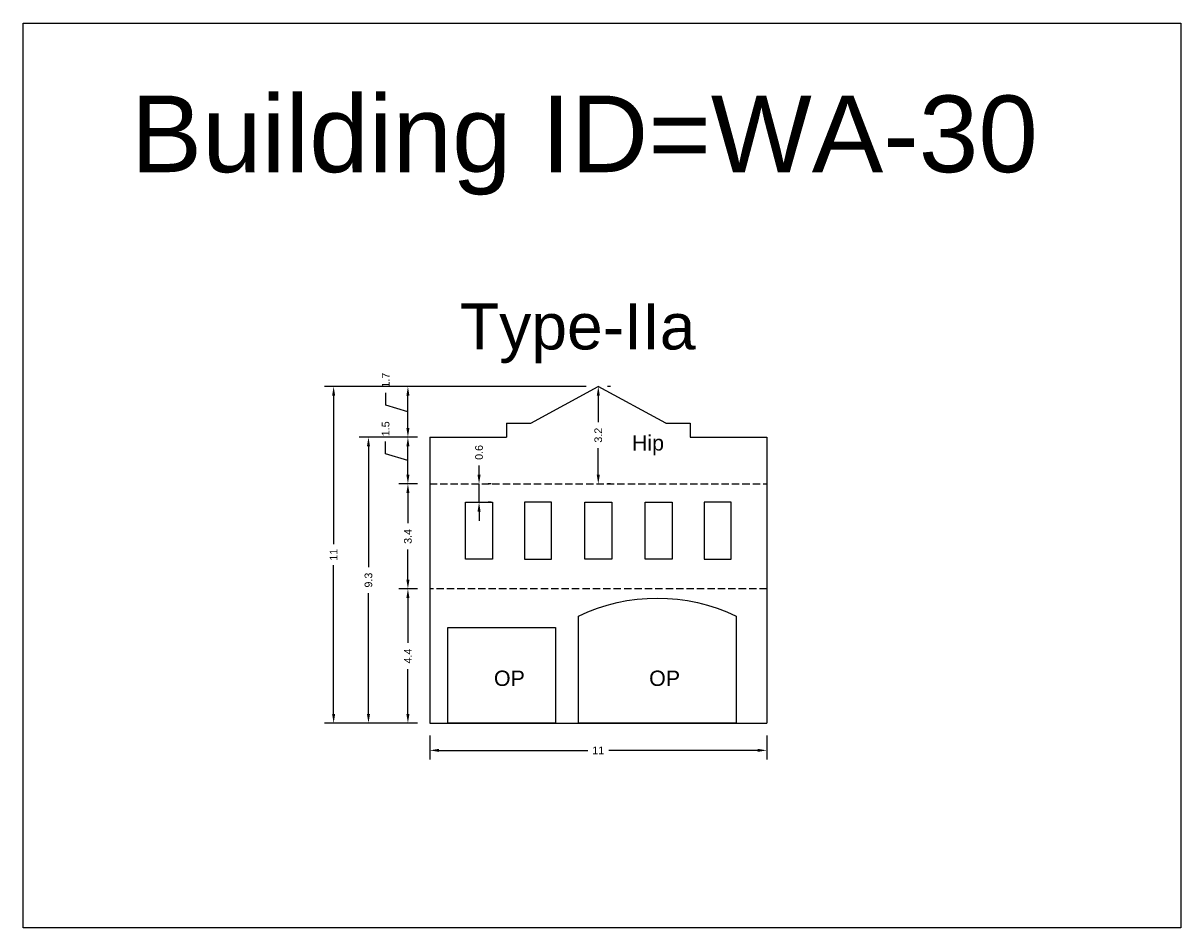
# Model space of a CAD drawing. Header units: metres. Extents: x 3416649 to 3417136, y -6712926 to -6712690.
# Tile 41 of 46: x 3417069 to 3417107, y -6712828 to -6712798. Entities that reach past the tile are written whole.
import ezdxf

# ---------------------------------------------------------------- set-up
doc = ezdxf.new("R2010")
doc.units = ezdxf.units.M
doc.linetypes.add('ACAD_ISO02W100', pattern=[15, 12, -3])
doc.layers.add('Dotted', color=7, linetype='ACAD_ISO02W100', plot=False)
doc.styles.get("Standard").update_dxf_attribs({"font": 'arial.ttf'})
doc.dimstyles.new('ISO-25', dxfattribs={"dimtxt": 0.25, "dimasz": 0.3, "dimexe": 0.3, "dimexo": 0.4, "dimgap": 0.2, "dimtad": 0, "dimdec": 1, "dimdsep": 46, "dimtxsty": 'Standard', "dimcen": 2.5, "dimadec": 0, "dimazin": 0, "dimtfac": 1, "dimtdec": 1, "dimtmove": 0, "dimatfit": 3, "dimfxl": 1, "dimarcsym": 0})

# ---------------------------------------------------------------- blocks, each defined once
blk = doc.blocks.new('*D237')
at = {"color": 0, "lineweight": -2, "transparency": 16777216}
for p, q in [((3417087.899, -6712810.185), (3417087.799, -6712810.185)), ((3417087.499, -6712810.485), (3417087.499, -6712811.348)), ((3417087.499, -6712813.063), (3417087.499, -6712812.2)), ((3417087.899, -6712813.363), (3417087.799, -6712813.363))]:
    blk.add_line(p, q, dxfattribs=at)
at = {"color": 0, "transparency": 16777216}
for points in [[(3417087.449, -6712810.485), (3417087.549, -6712810.485), (3417087.499, -6712810.185)], [(3417087.449, -6712813.063), (3417087.549, -6712813.063), (3417087.499, -6712813.363)]]:
    blk.add_solid(points, dxfattribs=at)
at = {"layer": 'Defpoints', "color": 0, "transparency": 16777216}
for p in [(3417087.499, -6712810.185), (3417087.499, -6712813.363), (3417087.499, -6712813.363)]:
    blk.add_point(p, dxfattribs=at)
at = {"color": 0, "transparency": 16777216, "insert": (3417087.499, -6712811.774), "char_height": 0.25, "attachment_point": 5, "rotation": 90}
blk.add_mtext('3.2', dxfattribs=at)
blk = doc.blocks.new('*D238')
at = {"color": 0, "lineweight": -2, "transparency": 16777216}
for p, q in [((3417083.608, -6712813.063), (3417083.608, -6712812.763)), ((3417083.608, -6712813.963), (3417083.608, -6712813.363)), ((3417084.008, -6712813.363), (3417083.908, -6712813.363)), ((3417084.008, -6712813.963), (3417083.908, -6712813.963)), ((3417083.608, -6712814.263), (3417083.608, -6712814.563))]:
    blk.add_line(p, q, dxfattribs=at)
at = {"color": 0, "transparency": 16777216}
for points in [[(3417083.558, -6712813.063), (3417083.658, -6712813.063), (3417083.608, -6712813.363)], [(3417083.558, -6712814.263), (3417083.658, -6712814.263), (3417083.608, -6712813.963)]]:
    blk.add_solid(points, dxfattribs=at)
at = {"layer": 'Defpoints', "color": 0, "transparency": 16777216}
for p in [(3417083.608, -6712813.363), (3417083.608, -6712813.363), (3417083.608, -6712813.963)]:
    blk.add_point(p, dxfattribs=at)
at = {"color": 0, "transparency": 16777216, "insert": (3417083.608, -6712812.336), "char_height": 0.25, "attachment_point": 5, "rotation": 90}
blk.add_mtext('0.6', dxfattribs=at)
blk = doc.blocks.new('*D239')
at = {"color": 0, "lineweight": -2, "transparency": 16777216}
for p, q in [((3417081.599, -6712816.786), (3417080.987, -6712816.786)), ((3417081.287, -6712817.086), (3417081.287, -6712818.543)), ((3417081.287, -6712820.865), (3417081.287, -6712819.408)), ((3417081.599, -6712821.165), (3417080.987, -6712821.165))]:
    blk.add_line(p, q, dxfattribs=at)
at = {"color": 0, "transparency": 16777216}
for points in [[(3417081.237, -6712817.086), (3417081.337, -6712817.086), (3417081.287, -6712816.786)], [(3417081.237, -6712820.865), (3417081.337, -6712820.865), (3417081.287, -6712821.165)]]:
    blk.add_solid(points, dxfattribs=at)
at = {"layer": 'Defpoints', "color": 0, "transparency": 16777216}
for p in [(3417081.287, -6712816.786), (3417081.999, -6712816.786), (3417081.999, -6712821.165)]:
    blk.add_point(p, dxfattribs=at)
at = {"color": 0, "transparency": 16777216, "insert": (3417081.287, -6712818.976), "char_height": 0.25, "attachment_point": 5, "rotation": 90}
blk.add_mtext('4.4', dxfattribs=at)
blk = doc.blocks.new('*D240')
at = {"color": 0, "lineweight": -2, "transparency": 16777216}
for p, q in [((3417081.599, -6712813.363), (3417080.987, -6712813.363)), ((3417081.287, -6712813.663), (3417081.287, -6712814.648)), ((3417081.287, -6712816.486), (3417081.287, -6712815.502)), ((3417081.599, -6712816.786), (3417080.987, -6712816.786))]:
    blk.add_line(p, q, dxfattribs=at)
at = {"color": 0, "transparency": 16777216}
for points in [[(3417081.237, -6712813.663), (3417081.337, -6712813.663), (3417081.287, -6712813.363)], [(3417081.237, -6712816.486), (3417081.337, -6712816.486), (3417081.287, -6712816.786)]]:
    blk.add_solid(points, dxfattribs=at)
at = {"layer": 'Defpoints', "color": 0, "transparency": 16777216}
for p in [(3417081.287, -6712813.363), (3417081.999, -6712813.363), (3417081.999, -6712816.786)]:
    blk.add_point(p, dxfattribs=at)
at = {"color": 0, "transparency": 16777216, "insert": (3417081.287, -6712815.075), "char_height": 0.25, "attachment_point": 5, "rotation": 90}
blk.add_mtext('3.4', dxfattribs=at)
blk = doc.blocks.new('*D241')
at = {"color": 0, "lineweight": -2, "transparency": 16777216}
for p, q in [((3417081.599, -6712811.835), (3417080.987, -6712811.835)), ((3417080.56, -6712812.381), (3417080.56, -6712811.981)), ((3417081.287, -6712813.063), (3417081.287, -6712812.135)), ((3417081.287, -6712812.599), (3417080.56, -6712812.381)), ((3417081.599, -6712813.363), (3417080.987, -6712813.363))]:
    blk.add_line(p, q, dxfattribs=at)
at = {"color": 0, "transparency": 16777216}
for points in [[(3417081.237, -6712812.135), (3417081.337, -6712812.135), (3417081.287, -6712811.835)], [(3417081.237, -6712813.063), (3417081.337, -6712813.063), (3417081.287, -6712813.363)]]:
    blk.add_solid(points, dxfattribs=at)
at = {"layer": 'Defpoints', "color": 0, "transparency": 16777216}
for p in [(3417081.287, -6712811.835), (3417081.999, -6712811.835), (3417081.999, -6712813.363)]:
    blk.add_point(p, dxfattribs=at)
at = {"color": 0, "transparency": 16777216, "insert": (3417080.56, -6712811.564), "char_height": 0.25, "attachment_point": 5, "rotation": 90}
blk.add_mtext('1.5', dxfattribs=at)
blk = doc.blocks.new('*D242')
at = {"color": 0, "lineweight": -2, "transparency": 16777216}
for p, q in [((3417087.099, -6712810.185), (3417080.987, -6712810.185)), ((3417080.562, -6712810.792), (3417080.562, -6712810.392)), ((3417081.287, -6712811.535), (3417081.287, -6712810.485)), ((3417081.287, -6712811.01), (3417080.562, -6712810.792)), ((3417081.599, -6712811.835), (3417080.987, -6712811.835))]:
    blk.add_line(p, q, dxfattribs=at)
at = {"color": 0, "transparency": 16777216}
for points in [[(3417081.237, -6712810.485), (3417081.337, -6712810.485), (3417081.287, -6712810.185)], [(3417081.237, -6712811.535), (3417081.337, -6712811.535), (3417081.287, -6712811.835)]]:
    blk.add_solid(points, dxfattribs=at)
at = {"layer": 'Defpoints', "color": 0, "transparency": 16777216}
for p in [(3417081.287, -6712810.185), (3417087.499, -6712810.185), (3417081.999, -6712811.835)]:
    blk.add_point(p, dxfattribs=at)
at = {"color": 0, "transparency": 16777216, "insert": (3417080.562, -6712809.977), "char_height": 0.25, "attachment_point": 5, "rotation": 90}
blk.add_mtext('1.7', dxfattribs=at)
blk = doc.blocks.new('*D243')
at = {"color": 0, "lineweight": -2, "transparency": 16777216}
for p, q in [((3417081.599, -6712811.835), (3417079.7, -6712811.835)), ((3417080, -6712812.135), (3417080, -6712816.073)), ((3417080, -6712820.865), (3417080, -6712816.928)), ((3417081.599, -6712821.165), (3417079.7, -6712821.165))]:
    blk.add_line(p, q, dxfattribs=at)
at = {"color": 0, "transparency": 16777216}
for points in [[(3417079.95, -6712812.135), (3417080.05, -6712812.135), (3417080, -6712811.835)], [(3417079.95, -6712820.865), (3417080.05, -6712820.865), (3417080, -6712821.165)]]:
    blk.add_solid(points, dxfattribs=at)
at = {"layer": 'Defpoints', "color": 0, "transparency": 16777216}
for p in [(3417080, -6712811.835), (3417081.999, -6712811.835), (3417081.999, -6712821.165)]:
    blk.add_point(p, dxfattribs=at)
at = {"color": 0, "transparency": 16777216, "insert": (3417080, -6712816.5), "char_height": 0.25, "attachment_point": 5, "rotation": 90}
blk.add_mtext('9.3', dxfattribs=at)
blk = doc.blocks.new('*D244')
at = {"color": 0, "lineweight": -2, "transparency": 16777216}
for p, q in [((3417087.099, -6712810.185), (3417078.564, -6712810.185)), ((3417078.864, -6712810.485), (3417078.864, -6712815.332)), ((3417078.864, -6712820.865), (3417078.864, -6712816.018)), ((3417081.599, -6712821.165), (3417078.564, -6712821.165))]:
    blk.add_line(p, q, dxfattribs=at)
at = {"color": 0, "transparency": 16777216}
for points in [[(3417078.814, -6712810.485), (3417078.914, -6712810.485), (3417078.864, -6712810.185)], [(3417078.814, -6712820.865), (3417078.914, -6712820.865), (3417078.864, -6712821.165)]]:
    blk.add_solid(points, dxfattribs=at)
at = {"layer": 'Defpoints', "color": 0, "transparency": 16777216}
for p in [(3417078.864, -6712810.185), (3417087.499, -6712810.185), (3417081.999, -6712821.165)]:
    blk.add_point(p, dxfattribs=at)
at = {"color": 0, "transparency": 16777216, "insert": (3417078.864, -6712815.675), "char_height": 0.25, "attachment_point": 5, "rotation": 90}
blk.add_mtext('11', dxfattribs=at)
blk = doc.blocks.new('*D245')
at = {"color": 0, "lineweight": -2, "transparency": 16777216}
for p, q in [((3417081.999, -6712821.565), (3417081.999, -6712822.353)), ((3417092.999, -6712821.565), (3417092.999, -6712822.353)), ((3417082.299, -6712822.053), (3417087.156, -6712822.053)), ((3417092.699, -6712822.053), (3417087.842, -6712822.053))]:
    blk.add_line(p, q, dxfattribs=at)
at = {"color": 0, "transparency": 16777216}
for points in [[(3417082.299, -6712822.003), (3417082.299, -6712822.103), (3417081.999, -6712822.053)], [(3417092.699, -6712822.003), (3417092.699, -6712822.103), (3417092.999, -6712822.053)]]:
    blk.add_solid(points, dxfattribs=at)
at = {"layer": 'Defpoints', "color": 0, "transparency": 16777216}
for p in [(3417081.999, -6712821.165), (3417092.999, -6712821.165), (3417092.999, -6712822.053)]:
    blk.add_point(p, dxfattribs=at)
at = {"color": 0, "transparency": 16777216, "insert": (3417087.499, -6712822.053), "char_height": 0.25, "attachment_point": 5}
blk.add_mtext('11', dxfattribs=at)

msp = doc.modelspace()

# ---------------------------------------------------------------- linework, layer by layer
for points in [[(3417068.732, -6712798.335), (3417106.508, -6712798.335), (3417106.508, -6712827.842), (3417068.732, -6712827.842)], [(3417083.167, -6712813.963), (3417084.05, -6712813.963), (3417084.05, -6712815.812), (3417083.167, -6712815.812)], [(3417085.971, -6712813.963), (3417085.089, -6712813.963), (3417085.089, -6712815.812), (3417085.971, -6712815.812)], [(3417087.058, -6712813.963), (3417087.94, -6712813.963), (3417087.94, -6712815.812), (3417087.058, -6712815.812)], [(3417089.028, -6712813.963), (3417089.91, -6712813.963), (3417089.91, -6712815.812), (3417089.028, -6712815.812)], [(3417091.831, -6712813.963), (3417090.949, -6712813.963), (3417090.949, -6712815.812), (3417091.831, -6712815.812)], [(3417082.586, -6712818.045), (3417086.102, -6712818.045), (3417086.102, -6712821.165), (3417082.586, -6712821.165)]]:
    msp.add_lwpolyline(points, close=True)
for points in [[(3417085.299, -6712811.385), (3417087.499, -6712810.185)], [(3417089.699, -6712811.385), (3417087.499, -6712810.185)], [(3417084.499, -6712811.385), (3417085.299, -6712811.385)], [(3417084.499, -6712811.385), (3417084.499, -6712811.835)], [(3417089.699, -6712811.385), (3417090.499, -6712811.385)], [(3417090.499, -6712811.385), (3417090.499, -6712811.835)], [(3417081.999, -6712811.835), (3417081.999, -6712821.165)], [(3417081.999, -6712811.835), (3417084.499, -6712811.835)], [(3417090.499, -6712811.835), (3417092.999, -6712811.835)], [(3417092.999, -6712811.835), (3417092.999, -6712821.165)], [(3417081.999, -6712821.165), (3417092.999, -6712821.165)]]:
    msp.add_lwpolyline(points)
msp.add_lwpolyline([(3417091.999, -6712817.678), (3417091.999, -6712821.165), (3417086.848, -6712821.165), (3417086.848, -6712817.678, -0.230004)], format="xyb", close=True)
at = {"layer": 'Dotted', "ltscale": 0.02}
msp.add_line((3417092.999, -6712816.786), (3417081.999, -6712816.786), dxfattribs=at)
msp.add_lwpolyline([(3417081.999, -6712813.363), (3417092.999, -6712813.363)], dxfattribs=at)

# ---------------------------------------------------------------- texts
at = {"attachment_point": 1}
for s, heights, insert, char_height in [('Building ID=WA-30', [0.517], (3417072.243, -6712800.695), 2.5), ('Type-IIa ', [0.517], (3417082.986, -6712807.476), 1.5), ('Hip', [0], (3417088.596, -6712811.775), 0.5), ('OP', [0], (3417084.094, -6712819.452), 0.5), ('OP', [0], (3417089.158, -6712819.452), 0.5)]:
    msp.add_mtext_dynamic_manual_height_columns(s, width=67.86454, gutter_width=12.5, heights=heights, dxfattribs=dict(at, insert=insert, char_height=char_height))

# ---------------------------------------------------------------- dimensions: what is measured, and where the dimension line sits
for base, p1, p2, picture, middle in [((3417081.287197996, -6712810.185080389), (3417081.999313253, -6712811.835080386), (3417087.499313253, -6712810.185080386), '*D242', (3417080.561686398, -6712810.192426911)), ((3417081.287, -6712811.835), (3417081.999, -6712813.363), (3417081.999, -6712811.835), '*D241', (3417080.56, -6712811.781)), ((3417081.287, -6712813.363), (3417081.999, -6712816.786), (3417081.999, -6712813.363), '*D240', (3417081.287, -6712815.075))]:
    dim = msp.add_linear_dim(base=base, p1=p1, p2=p2, angle=90, dimstyle='ISO-25', override={"dimtmove": 1})
    dim.commit()
    dim.dimension.update_dxf_attribs({"geometry": picture, "text_midpoint": middle})
for base, p1, p2, picture, middle in [((3417078.864, -6712810.185), (3417081.999, -6712821.165), (3417087.499, -6712810.185), '*D244', (3417078.864, -6712815.675)), ((3417087.499, -6712813.363), (3417087.499, -6712810.185), (3417087.499, -6712813.363), '*D237', (3417087.499, -6712811.774)), ((3417080, -6712811.835), (3417081.999, -6712821.165), (3417081.999, -6712811.835), '*D243', (3417080, -6712816.5)), ((3417083.608, -6712813.363), (3417083.608, -6712813.963), (3417083.608, -6712813.363), '*D238', (3417083.608, -6712812.336)), ((3417081.287, -6712816.786), (3417081.999, -6712821.165), (3417081.999, -6712816.786), '*D239', (3417081.287, -6712818.976))]:
    dim = msp.add_linear_dim(base=base, p1=p1, p2=p2, angle=90, dimstyle='ISO-25')
    dim.commit()
    dim.dimension.update_dxf_attribs({"geometry": picture, "text_midpoint": middle})
dim = msp.add_linear_dim(base=(3417092.999, -6712822.053), p1=(3417081.999, -6712821.165), p2=(3417092.999, -6712821.165), dimstyle='ISO-25')
dim.commit()
dim.dimension.update_dxf_attribs({"geometry": '*D245', "text_midpoint": (3417087.499, -6712822.053)})

doc.saveas('drawing.dxf')
